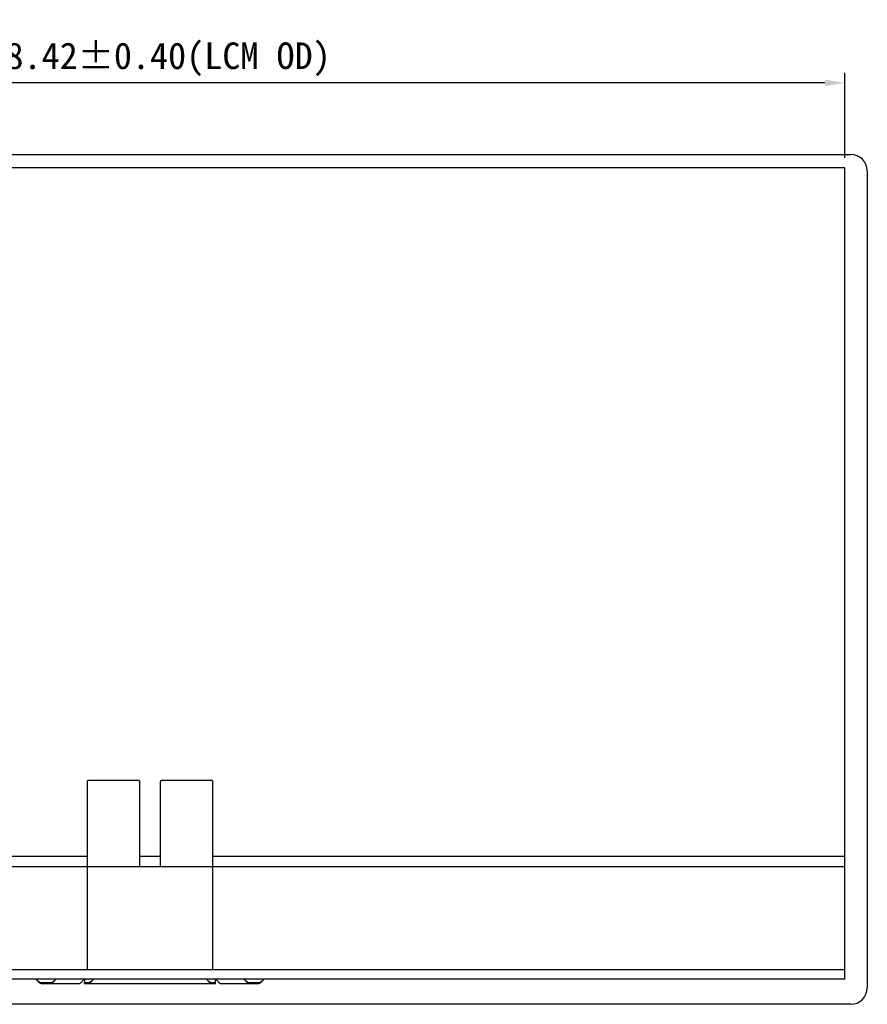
# Model space of a CAD drawing. Header units: millimetres. Extents: x -257 to 878, y 386 to 760.
# Tile 39 of 39: x 623 to 878, y 420 to 716. Entities that reach past the tile are written whole.
import ezdxf

# ---------------------------------------------------------------- set-up
doc = ezdxf.new("R2010")
doc.units = ezdxf.units.MM
doc.header["$LTSCALE"] = 30.734
doc.header["$PDMODE"] = 3
doc.header["$PDSIZE"] = 0.3125
doc.layers.get('0').update_dxf_attribs({"linetype": 'CONTINUOUS'})
doc.layers.get('Defpoints').update_dxf_attribs({"linetype": 'CONTINUOUS'})
doc.layers.add('Dim', color=6, linetype='CONTINUOUS', lineweight=13)
doc.styles.add('宋体', font='txt')
doc.dimstyles.new('12', dxfattribs={"dimtxt": 8, "dimasz": 6, "dimexe": 3, "dimexo": 3, "dimgap": 2, "dimtad": 1, "dimrnd": 0.01, "dimzin": 1, "dimdsep": 46, "dimtxsty": '宋体', "dimcen": 2.5, "dimclrd": 256, "dimclre": 256, "dimclrt": 256, "dimazin": 0, "dimtfac": 1, "dimtmove": 0, "dimatfit": 1, "dimfxl": 1, "dimarcsym": 0})

# ---------------------------------------------------------------- blocks, each defined once
blk = doc.blocks.new('*D167')
at = {"layer": 'Defpoints', "color": 0}
for p in [(453.15, 697.26), (453.15, 671.67), (871.57, 671.67)]:
    blk.add_point(p, dxfattribs=at)
at = {"layer": 'Dim', "lineweight": -2}
for p, q in [((453.15, 674.67), (453.15, 700.26)), ((871.57, 674.67), (871.57, 700.26)), ((865.57, 697.26), (459.15, 697.26))]:
    blk.add_line(p, q, dxfattribs=at)
at = {"layer": 'Dim'}
for points in [[(459.15, 698.26), (459.15, 696.26), (453.15, 697.26)], [(865.57, 696.26), (865.57, 698.26), (871.57, 697.26)]]:
    blk.add_solid(points, dxfattribs=at)
at = {"layer": 'Dim', "insert": (662.36, 704.35), "char_height": 8, "attachment_point": 5, "style": '宋体'}
blk.add_mtext('418.42%%p0.40(LCM OD)', dxfattribs=at)

msp = doc.modelspace()

# ---------------------------------------------------------------- linework, layer by layer
at = {"color": 7, "linetype": 'Continuous'}
for p, q in [((451.359, 675.717), (873.359, 675.717)), ((871.569, 671.667), (453.149, 671.667)), ((871.569, 427.247), (871.569, 671.667)), ((878.359, 670.717), (878.359, 424.717)), ((643.559, 430.232), (643.559, 486.857)), ((643.959, 487.247), (658.759, 487.247)), ((659.159, 486.857), (659.159, 461.262)), ((665.559, 461.262), (665.559, 486.857)), ((665.959, 487.247), (680.759, 487.247)), ((681.159, 486.857), (681.159, 430.232)), ((643.559, 464.247), (453.149, 464.247)), ((665.559, 464.247), (659.159, 464.247)), ((871.569, 464.247), (681.159, 464.247)), ((453.149, 461.262), (871.569, 461.262)), ((453.149, 430.232), (871.569, 430.232)), ((871.569, 427.247), (453.149, 427.247)), ((642.61, 427.247), (642.61, 426.332)), ((682.107, 426.332), (682.107, 427.247)), ((629.67, 426.247), (632.408, 426.247)), ((629.67, 426.017), (629.67, 426.247)), ((629.67, 426.017), (641.19, 426.017)), ((632.408, 426.017), (632.408, 426.247)), ((642.61, 426.121), (642.61, 426.247)), ((642.628, 426.247), (643.739, 426.247)), ((642.628, 426.017), (642.628, 426.247)), ((642.628, 426.017), (682.089, 426.017)), ((643.739, 426.017), (643.739, 426.247)), ((644.075, 426.096), (644.075, 426.311)), ((680.643, 426.096), (680.643, 426.311)), ((680.978, 426.247), (682.089, 426.247)), ((680.978, 426.017), (680.978, 426.247)), ((682.089, 426.017), (682.089, 426.247)), ((682.107, 426.121), (682.107, 426.247)), ((683.527, 426.017), (695.048, 426.017)), ((692.309, 426.247), (695.048, 426.247)), ((692.309, 426.017), (692.309, 426.247)), ((695.048, 426.017), (695.048, 426.247)), ((873.359, 419.717), (451.359, 419.717))]:
    msp.add_line(p, q, dxfattribs=at)
for centre, start, end in [((873.359, 670.717), 0, 90), ((873.359, 424.717), 270, 0)]:
    msp.add_arc(centre, 5, start, end, dxfattribs=at)
for points, knots in [([(643.559, 486.857), (643.559, 486.907), (643.58, 487.01), (643.669, 487.14), (643.802, 487.227), (643.907, 487.247), (643.959, 487.247)], [0, 0, 0, 0, 0.2470706, 0.4958672, 0.7470847, 1, 1, 1, 1]), ([(658.759, 487.247), (658.811, 487.247), (658.915, 487.227), (659.048, 487.14), (659.138, 487.01), (659.159, 486.907), (659.159, 486.857)], [0, 0, 0, 0, 0.2529153, 0.5041328, 0.7529294, 1, 1, 1, 1]), ([(665.559, 486.857), (665.559, 486.907), (665.58, 487.01), (665.669, 487.14), (665.802, 487.227), (665.907, 487.247), (665.959, 487.247)], [0, 0, 0, 0, 0.2470706, 0.4958672, 0.7470847, 1, 1, 1, 1]), ([(680.759, 487.247), (680.811, 487.247), (680.915, 487.227), (681.048, 487.14), (681.138, 487.01), (681.159, 486.907), (681.159, 486.857)], [0, 0, 0, 0, 0.2529153, 0.5041328, 0.7529294, 1, 1, 1, 1]), ([(628.059, 427.247), (628.191, 427.088), (628.385, 426.854), (628.656, 426.566), (628.856, 426.378), (629.056, 426.223), (629.258, 426.107), (629.463, 426.034), (629.602, 426.017), (629.67, 426.017)], [0, 0, 0, 0, 0.296855, 0.437196, 0.5686851, 0.6898667, 0.800676, 0.9028374, 1, 1, 1, 1]), ([(628.059, 427.247), (628.191, 427.117), (628.447, 426.868), (628.783, 426.587), (629.059, 426.413), (629.261, 426.319), (629.465, 426.26), (629.602, 426.247), (629.67, 426.247)], [0, 0, 0, 0, 0.286, 0.5522313, 0.6740736, 0.7881346, 0.8958602, 1, 1, 1, 1]), ([(632.408, 426.247), (632.475, 426.247), (632.613, 426.26), (632.817, 426.319), (633.019, 426.413), (633.295, 426.587), (633.631, 426.868), (633.886, 427.117), (634.019, 427.247)], [0, 0, 0, 0, 0.1041398, 0.2118654, 0.3259264, 0.4477687, 0.714, 1, 1, 1, 1]), ([(632.408, 426.017), (632.476, 426.017), (632.615, 426.034), (632.819, 426.107), (633.021, 426.223), (633.222, 426.378), (633.421, 426.566), (633.692, 426.854), (633.887, 427.088), (634.019, 427.247)], [0, 0, 0, 0, 0.0971626, 0.199324, 0.3101333, 0.4313149, 0.562804, 0.703145, 1, 1, 1, 1]), ([(642.487, 427.247), (642.452, 427.205), (642.317, 427.043), (642.18, 426.882), (642.075, 426.766)], [0, 0, 0, 0, 0.2537182, 1, 1, 1, 1]), ([(644.075, 426.311), (644.183, 426.348), (644.401, 426.457), (644.707, 426.68), (645.012, 426.951), (645.213, 427.147), (645.315, 427.247)], [0, 0, 0, 0, 0.2195021, 0.4621744, 0.7252552, 1, 1, 1, 1]), ([(644.075, 426.096), (644.185, 426.143), (644.406, 426.279), (644.71, 426.553), (645.013, 426.884), (645.213, 427.124), (645.315, 427.247)], [0, 0, 0, 0, 0.210758, 0.4517168, 0.7185703, 1, 1, 1, 1]), ([(679.402, 427.247), (679.505, 427.147), (679.705, 426.951), (680.01, 426.68), (680.316, 426.457), (680.534, 426.348), (680.643, 426.311)], [0, 0, 0, 0, 0.2747441, 0.5378247, 0.7804973, 1, 1, 1, 1]), ([(679.402, 427.247), (679.504, 427.124), (679.704, 426.884), (680.007, 426.553), (680.311, 426.279), (680.532, 426.143), (680.643, 426.096)], [0, 0, 0, 0, 0.2814288, 0.548282, 0.7892411, 1, 1, 1, 1]), ([(682.643, 426.766), (682.608, 426.804), (682.468, 426.962), (682.333, 427.124), (682.23, 427.247)], [0, 0, 0, 0, 0.2448614, 1, 1, 1, 1]), ([(690.698, 427.247), (690.831, 427.117), (691.087, 426.868), (691.422, 426.587), (691.698, 426.413), (691.901, 426.319), (692.104, 426.26), (692.242, 426.247), (692.309, 426.247)], [0, 0, 0, 0, 0.286, 0.5522313, 0.6740736, 0.7881346, 0.8958602, 1, 1, 1, 1]), ([(690.698, 427.247), (690.83, 427.088), (691.025, 426.854), (691.296, 426.566), (691.495, 426.378), (691.696, 426.223), (691.898, 426.107), (692.102, 426.034), (692.242, 426.017), (692.309, 426.017)], [0, 0, 0, 0, 0.296855, 0.437196, 0.5686851, 0.6898667, 0.800676, 0.9028374, 1, 1, 1, 1]), ([(695.048, 426.017), (695.115, 426.017), (695.254, 426.034), (695.459, 426.107), (695.661, 426.223), (695.861, 426.378), (696.061, 426.566), (696.332, 426.854), (696.526, 427.088), (696.659, 427.247)], [0, 0, 0, 0, 0.0971626, 0.199324, 0.3101333, 0.4313149, 0.562804, 0.703145, 1, 1, 1, 1]), ([(695.048, 426.247), (695.115, 426.247), (695.253, 426.26), (695.456, 426.319), (695.659, 426.413), (695.934, 426.587), (696.27, 426.868), (696.526, 427.117), (696.659, 427.247)], [0, 0, 0, 0, 0.1041398, 0.2118654, 0.3259264, 0.4477687, 0.714, 1, 1, 1, 1]), ([(642.075, 426.766), (641.988, 426.67), (641.864, 426.53), (641.7, 426.354), (641.588, 426.241), (641.481, 426.147), (641.357, 426.059), (641.254, 426.017), (641.19, 426.017)], [0, 0, 0, 0, 0.3274648, 0.4762674, 0.6118966, 0.732399, 0.8366862, 1, 1, 1, 1]), ([(642.61, 426.332), (642.61, 426.32), (642.611, 426.298), (642.613, 426.274), (642.617, 426.259), (642.62, 426.251), (642.625, 426.247), (642.628, 426.247)], [0, 0, 0, 0, 0.4082075, 0.7049651, 0.8122802, 0.8940194, 1, 1, 1, 1]), ([(642.61, 426.121), (642.61, 426.106), (642.611, 426.08), (642.613, 426.05), (642.617, 426.032), (642.62, 426.023), (642.625, 426.017), (642.628, 426.017)], [0, 0, 0, 0, 0.4154001, 0.7167012, 0.8247068, 0.9054199, 1, 1, 1, 1]), ([(643.739, 426.247), (643.766, 426.247), (643.88, 426.253), (643.992, 426.283), (644.075, 426.311)], [0, 0, 0, 0, 0.2351393, 1, 1, 1, 1]), ([(643.739, 426.017), (643.766, 426.017), (643.881, 426.025), (643.993, 426.061), (644.075, 426.096)], [0, 0, 0, 0, 0.2311086, 1, 1, 1, 1]), ([(680.643, 426.311), (680.671, 426.301), (680.78, 426.267), (680.894, 426.247), (680.978, 426.247)], [0, 0, 0, 0, 0.2668732, 1, 1, 1, 1]), ([(680.643, 426.096), (680.671, 426.084), (680.779, 426.042), (680.894, 426.017), (680.978, 426.017)], [0, 0, 0, 0, 0.2721232, 1, 1, 1, 1]), ([(682.089, 426.247), (682.092, 426.247), (682.097, 426.251), (682.1, 426.259), (682.104, 426.274), (682.106, 426.298), (682.107, 426.32), (682.107, 426.332)], [0, 0, 0, 0, 0.1059805, 0.1877196, 0.2950346, 0.5917922, 1, 1, 1, 1]), ([(682.089, 426.017), (682.092, 426.017), (682.097, 426.023), (682.1, 426.032), (682.104, 426.05), (682.106, 426.08), (682.107, 426.106), (682.107, 426.121)], [0, 0, 0, 0, 0.09458, 0.175293, 0.2832985, 0.5845996, 1, 1, 1, 1]), ([(683.527, 426.017), (683.463, 426.017), (683.36, 426.059), (683.237, 426.147), (683.13, 426.241), (683.017, 426.354), (682.853, 426.53), (682.729, 426.67), (682.643, 426.766)], [0, 0, 0, 0, 0.1633125, 0.2675995, 0.388102, 0.5237315, 0.6725346, 1, 1, 1, 1])]:
    msp.add_open_spline(points, degree=3, knots=knots, dxfattribs=at)

# ---------------------------------------------------------------- dimensions: what is measured, and where the dimension line sits
at = {"layer": 'Dim'}
dim = msp.add_linear_dim(base=(453.149, 697.258), p1=(871.569, 671.667), p2=(453.149, 671.667), text='<>%%p0.40(LCM OD)', dimstyle='12', dxfattribs=at)
dim.commit()
dim.dimension.update_dxf_attribs({"geometry": '*D167', "text_midpoint": (662.359, 697.258), "dimtype": 160})

doc.saveas('drawing.dxf')
